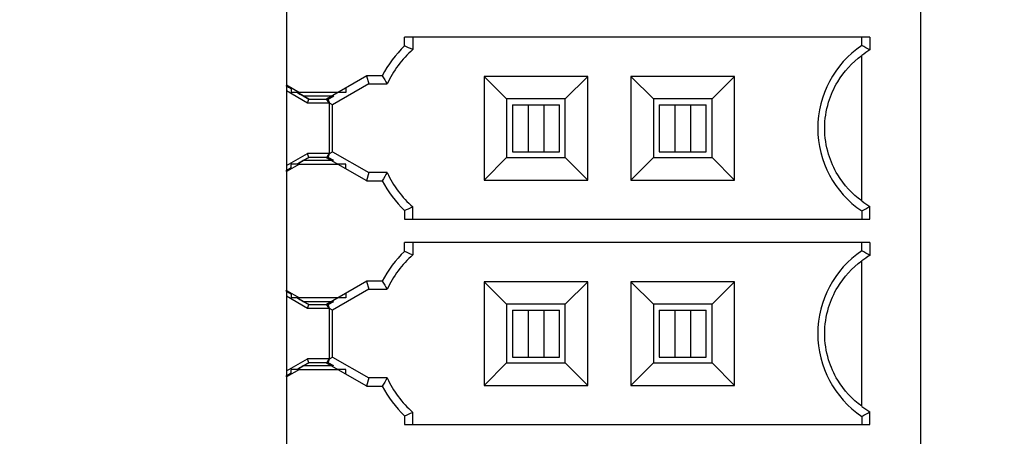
# Model space of a CAD drawing. Header units: inches. Extents: x 0 to 34, y 0 to 22.
# Tile 35 of 84: x 7.799 to 8.46, y 15.947 to 16.226. Entities that reach past the tile are written whole.
import ezdxf

# ---------------------------------------------------------------- set-up
doc = ezdxf.new("R2010")
doc.units = ezdxf.units.IN
doc.header["$LTSCALE"] = 1.87
doc.header["$MEASUREMENT"] = 0
doc.layers.get('0').update_dxf_attribs({"linetype": 'CONTINUOUS'})
doc.layers.add('DIMENSIONS', color=7, linetype='CONTINUOUS')
doc.styles.get("Standard").update_dxf_attribs({"font": 'txt', "width": 0.8})
doc.dimstyles.new('DIMSTYLE_2', dxfattribs={"dimtxt": 0.125, "dimasz": 0.18, "dimexe": 0.125, "dimexo": 0.0625, "dimgap": 0.03125, "dimtad": 0, "dimtih": 1, "dimtoh": 1, "dimdec": 3, "dimzin": 4, "dimdsep": 46, "dimtxsty": 'STANDARD', "dimblk": '_FILLED', "dimblk1": '_FILLED', "dimblk2": '_FILLED', "dimcen": 0.09, "dimadec": 0, "dimazin": 0, "dimtp": 0.001, "dimtm": 0.001, "dimtfac": 1, "dimtdec": 3, "dimtofl": 0, "dimtmove": 0, "dimatfit": 3, "dimldrblk": '_FILLED', "dimfxl": 1, "dimtolj": 1, "dimtzin": 4, "dimarcsym": 0})

# ---------------------------------------------------------------- blocks, each defined once
blk = doc.blocks.new('*D36')
at = {"layer": 'DIMENSIONS', "color": 2, "linetype": 'CONTINUOUS'}
blk.add_line((11.16666, 13.64704), (7.09266, 13.64704), dxfattribs=at)
at = {"layer": 'DIMENSIONS', "color": 2, "linetype": 'CONTINUOUS', "insert": (7.03016, 13.70954), "char_height": 0.125, "width": 1.725, "attachment_point": 3, "line_spacing_factor": 0.9}
blk.add_mtext('4X 4.300{\\Ftxt.shx;\\W1.000000;\\H0.125000; }[109.22]', dxfattribs=at)
blk = doc.blocks.new('_FILLED')
at = {"color": 0, "linetype": 'BYBLOCK'}
blk.add_solid([(0, 0), (-1, 0.1736), (-1, -0.1736)], dxfattribs=at)
blk = doc.blocks.new('*D39')
at = {"layer": 'DIMENSIONS', "color": 2, "linetype": 'CONTINUOUS'}
blk.add_line((9.80994, 10.89137), (7.09266, 10.89137), dxfattribs=at)
at = {"layer": 'DIMENSIONS', "color": 2, "linetype": 'CONTINUOUS', "insert": (7.03016, 10.95387), "char_height": 0.125, "width": 1.725, "attachment_point": 3, "line_spacing_factor": 0.9}
blk.add_mtext('7X 7.056{\\Ftxt.shx;\\W1.000000;\\H0.125000; }[179.21]', dxfattribs=at)
blk = doc.blocks.new('*D68')
at = {"layer": 'DIMENSIONS', "color": 2, "linetype": 'CONTINUOUS'}
blk.add_line((8.34111, 14.23178), (7.09266, 14.23178), dxfattribs=at)
at = {"layer": 'DIMENSIONS', "color": 2, "linetype": 'CONTINUOUS', "insert": (7.03016, 14.29428), "char_height": 0.125, "width": 1.325, "attachment_point": 3, "line_spacing_factor": 0.9}
blk.add_mtext('3.715{\\Ftxt.shx;\\W1.000000;\\H0.125000; }[94.37]', dxfattribs=at)
blk = doc.blocks.new('*D69')
at = {"layer": 'DIMENSIONS', "color": 2, "linetype": 'CONTINUOUS'}
blk.add_line((10.24098, 14.82481), (7.09266, 14.82481), dxfattribs=at)
at = {"layer": 'DIMENSIONS', "color": 2, "linetype": 'CONTINUOUS', "insert": (7.03016, 14.88731), "char_height": 0.125, "width": 1.225, "attachment_point": 3, "line_spacing_factor": 0.9}
blk.add_mtext('3.122{\\Ftxt.shx;\\W1.000000;\\H0.125000; }[79.3]', dxfattribs=at)
blk = doc.blocks.new('*D70')
at = {"layer": 'DIMENSIONS', "color": 2, "linetype": 'CONTINUOUS'}
for p, q in [((7.33778, 8.19404), (7.28538, 8.11006)), ((8.29287, 8.19404), (7.33778, 8.19404)), ((7.28538, 8.11006), (7.09266, 8.11006))]:
    blk.add_line(p, q, dxfattribs=at)
at = {"layer": 'DIMENSIONS', "color": 2, "linetype": 'CONTINUOUS', "insert": (7.03016, 8.17256), "char_height": 0.125, "width": 1.425, "attachment_point": 3, "line_spacing_factor": 0.9}
blk.add_mtext('9.753{\\Ftxt.shx;\\W1.000000;\\H0.125000; }[247.73]', dxfattribs=at)
blk = doc.blocks.new('*D71')
at = {"layer": 'DIMENSIONS', "color": 2, "linetype": 'CONTINUOUS'}
for p, q in [((7.43335, 8.12704), (7.32545, 7.94359)), ((9.50816, 8.12704), (7.43335, 8.12704)), ((7.32545, 7.94359), (7.09266, 7.94359))]:
    blk.add_line(p, q, dxfattribs=at)
at = {"layer": 'DIMENSIONS', "color": 2, "linetype": 'CONTINUOUS', "insert": (7.03016, 8.00609), "char_height": 0.125, "width": 1.725, "attachment_point": 3, "line_spacing_factor": 0.9}
blk.add_mtext('7X 9.820{\\Ftxt.shx;\\W1.000000;\\H0.125000; }[249.43]', dxfattribs=at)
blk = doc.blocks.new('*D72')
at = {"layer": 'DIMENSIONS', "color": 2, "linetype": 'CONTINUOUS'}
blk.add_line((10.22216, 8.27654), (7.09266, 8.27654), dxfattribs=at)
at = {"layer": 'DIMENSIONS', "color": 2, "linetype": 'CONTINUOUS', "insert": (7.03016, 8.33904), "char_height": 0.125, "width": 1.725, "attachment_point": 3, "line_spacing_factor": 0.9}
blk.add_mtext('6X 9.671{\\Ftxt.shx;\\W1.000000;\\H0.125000; }[245.63]', dxfattribs=at)
blk = doc.blocks.new('*D73')
at = {"layer": 'DIMENSIONS', "color": 2, "linetype": 'CONTINUOUS'}
blk.add_line((13.77216, 8.42754), (7.09266, 8.42754), dxfattribs=at)
at = {"layer": 'DIMENSIONS', "color": 2, "linetype": 'CONTINUOUS', "insert": (7.03016, 8.49004), "char_height": 0.125, "width": 1.625, "attachment_point": 3, "line_spacing_factor": 0.9}
blk.add_mtext('2X 9.520{\\Ftxt.shx;\\W1.000000;\\H0.125000; }[241.8]', dxfattribs=at)
blk = doc.blocks.new('*D74')
at = {"layer": 'DIMENSIONS', "color": 2, "linetype": 'CONTINUOUS'}
blk.add_line((14.48266, 8.62704), (7.09266, 8.62704), dxfattribs=at)
at = {"layer": 'DIMENSIONS', "color": 2, "linetype": 'CONTINUOUS', "insert": (7.03016, 8.68954), "char_height": 0.125, "width": 1.725, "attachment_point": 3, "line_spacing_factor": 0.9}
blk.add_mtext('2X 9.320{\\Ftxt.shx;\\W1.000000;\\H0.125000; }[236.73]', dxfattribs=at)
blk = doc.blocks.new('*D75')
at = {"layer": 'DIMENSIONS', "color": 2, "linetype": 'CONTINUOUS'}
blk.add_line((9.50856, 11.81735), (7.09266, 11.81735), dxfattribs=at)
at = {"layer": 'DIMENSIONS', "color": 2, "linetype": 'CONTINUOUS', "insert": (7.03016, 11.87985), "char_height": 0.125, "width": 1.725, "attachment_point": 3, "line_spacing_factor": 0.9}
blk.add_mtext('7X 6.130{\\Ftxt.shx;\\W1.000000;\\H0.125000; }[155.69]', dxfattribs=at)
blk = doc.blocks.new('*D76')
at = {"layer": 'DIMENSIONS', "color": 2, "linetype": 'CONTINUOUS'}
blk.add_line((9.50856, 9.96538), (7.09266, 9.96538), dxfattribs=at)
at = {"layer": 'DIMENSIONS', "color": 2, "linetype": 'CONTINUOUS', "insert": (7.03016, 10.02788), "char_height": 0.125, "width": 1.725, "attachment_point": 3, "line_spacing_factor": 0.9}
blk.add_mtext('7X 7.982{\\Ftxt.shx;\\W1.000000;\\H0.125000; }[202.73]', dxfattribs=at)
blk = doc.blocks.new('*D77')
at = {"layer": 'DIMENSIONS', "color": 2, "linetype": 'CONTINUOUS'}
for p, q in [((7.22218, 12.89126), (7.09266, 12.89126)), ((7.37247, 12.70177), (7.22218, 12.89126)), ((11.72719, 12.70177), (7.37247, 12.70177))]:
    blk.add_line(p, q, dxfattribs=at)
at = {"layer": 'DIMENSIONS', "color": 2, "linetype": 'CONTINUOUS', "insert": (7.03016, 12.95376), "char_height": 0.125, "width": 1.725, "attachment_point": 3, "line_spacing_factor": 0.9}
blk.add_mtext('2X 5.245{\\Ftxt.shx;\\W1.000000;\\H0.125000; }[133.23]', dxfattribs=at)
blk = doc.blocks.new('*D79')
at = {"layer": 'DIMENSIONS', "color": 2, "linetype": 'CONTINUOUS'}
blk.add_line((12.83765, 15.79704), (7.09266, 15.79704), dxfattribs=at)
at = {"layer": 'DIMENSIONS', "color": 2, "linetype": 'CONTINUOUS', "insert": (7.03016, 15.85954), "char_height": 0.125, "width": 1.625, "attachment_point": 3, "line_spacing_factor": 0.9}
blk.add_mtext('2X 2.150{\\Ftxt.shx;\\W1.000000;\\H0.125000; }[54.61]', dxfattribs=at)
blk = doc.blocks.new('*D83')
at = {"layer": 'DIMENSIONS', "color": 2, "linetype": 'CONTINUOUS'}
blk.add_line((10.86016, 9.34704), (7.09266, 9.34704), dxfattribs=at)
at = {"layer": 'DIMENSIONS', "color": 2, "linetype": 'CONTINUOUS', "insert": (7.03016, 9.40954), "char_height": 0.125, "width": 1.725, "attachment_point": 3, "line_spacing_factor": 0.9}
blk.add_mtext('2X 8.600{\\Ftxt.shx;\\W1.000000;\\H0.125000; }[218.44]', dxfattribs=at)

msp = doc.modelspace()

# ---------------------------------------------------------------- linework, layer by layer
at = {"color": 6, "linetype": 'CONTINUOUS'}
for p, q in [((8.40361, 17.32463), (8.40361, 15.39549)), ((7.97841, 16.26212), (7.97841, 16.18241)), ((8.05759, 16.20858), (8.05759, 16.21439)), ((8.3697, 16.21439), (8.05759, 16.21439)), ((8.06306, 16.21439), (8.06306, 16.20619)), ((8.36424, 16.20887), (8.36424, 16.21439)), ((8.3697, 16.21439), (8.3697, 16.20589)), ((8.36424, 16.10459), (8.36424, 16.20215)), ((8.04258, 16.18859), (8.03206, 16.18859)), ((8.11099, 16.18811), (8.11099, 16.11863)), ((8.12605, 16.17305), (8.11099, 16.18811)), ((8.18047, 16.18811), (8.11099, 16.18811)), ((8.18047, 16.18811), (8.16542, 16.17305)), ((8.18047, 16.11863), (8.18047, 16.18811)), ((8.20942, 16.18811), (8.20942, 16.11863)), ((8.22447, 16.17305), (8.20942, 16.18811)), ((8.2789, 16.18811), (8.20942, 16.18811)), ((8.2789, 16.18811), (8.26384, 16.17305)), ((8.2789, 16.11863), (8.2789, 16.18811)), ((7.97841, 16.18241), (7.98711, 16.17738)), ((7.97841, 16.18155), (7.97841, 16.18204)), ((8.03353, 16.18313), (8.04598, 16.18313)), ((7.97841, 16.17844), (7.97841, 16.1283)), ((7.99258, 16.17026), (7.97841, 16.17844)), ((7.98648, 16.17738), (7.98149, 16.17738)), ((7.98962, 16.17502), (8.00856, 16.17502)), ((7.99258, 16.17026), (7.99329, 16.1729)), ((7.99329, 16.1729), (8.00532, 16.1729)), ((8.01828, 16.17738), (8.01287, 16.17738)), ((8.12605, 16.17305), (8.12605, 16.13368)), ((8.16542, 16.17305), (8.12605, 16.17305)), ((8.16542, 16.13368), (8.16542, 16.17305)), ((8.22447, 16.17305), (8.22447, 16.13368)), ((8.26384, 16.17305), (8.22447, 16.17305)), ((8.26384, 16.13368), (8.26384, 16.17305)), ((8.00723, 16.17026), (7.99258, 16.17026)), ((8.00723, 16.13648), (8.00723, 16.17026)), ((8.00926, 16.13762), (8.00926, 16.16912)), ((8.12998, 16.16912), (8.12998, 16.13762)), ((8.12998, 16.16912), (8.16148, 16.16912)), ((8.14053, 16.16912), (8.14053, 16.13762)), ((8.15093, 16.16912), (8.15093, 16.13762)), ((8.16148, 16.13762), (8.16148, 16.16912)), ((8.22841, 16.16912), (8.22841, 16.13762)), ((8.22841, 16.16912), (8.25991, 16.16912)), ((8.23896, 16.16912), (8.23896, 16.13762)), ((8.24936, 16.16912), (8.24936, 16.13762)), ((8.25991, 16.13762), (8.25991, 16.16912)), ((7.97841, 16.1283), (7.99258, 16.13648)), ((7.99329, 16.13383), (7.99258, 16.13648)), ((8.0072, 16.13648), (7.99258, 16.13648)), ((8.00532, 16.13383), (7.99329, 16.13383)), ((8.11099, 16.11863), (8.12605, 16.13368)), ((8.12605, 16.13368), (8.16542, 16.13368)), ((8.12998, 16.13762), (8.16148, 16.13762)), ((8.18047, 16.11863), (8.16542, 16.13368)), ((8.20942, 16.11863), (8.22447, 16.13368)), ((8.22447, 16.13368), (8.26384, 16.13368)), ((8.22841, 16.13762), (8.25991, 16.13762)), ((8.2789, 16.11863), (8.26384, 16.13368)), ((7.98711, 16.12935), (7.97841, 16.12433)), ((7.98648, 16.12935), (7.98149, 16.12935)), ((8.00856, 16.13172), (7.98962, 16.13172)), ((8.01828, 16.12935), (8.01287, 16.12935)), ((7.97841, 16.12457), (7.97841, 16.12519)), ((7.97841, 16.12433), (7.97841, 16.04461)), ((8.04598, 16.12361), (8.03353, 16.12361)), ((8.03206, 16.11815), (8.04258, 16.11815)), ((8.11099, 16.11863), (8.18047, 16.11863)), ((8.20942, 16.11863), (8.2789, 16.11863)), ((8.06306, 16.09234), (8.06306, 16.10055)), ((8.3697, 16.09234), (8.3697, 16.10085)), ((8.05759, 16.09816), (8.05759, 16.09234)), ((8.36424, 16.09787), (8.36424, 16.09234)), ((8.05759, 16.09234), (8.3697, 16.09234)), ((8.05759, 16.07078), (8.05759, 16.0766)), ((8.3697, 16.0766), (8.05759, 16.0766)), ((8.06306, 16.0766), (8.06306, 16.06839)), ((8.36424, 16.07108), (8.36424, 16.0766)), ((8.3697, 16.0766), (8.3697, 16.06809)), ((8.36424, 15.9668), (8.36424, 16.06435)), ((8.04258, 16.0508), (8.03206, 16.0508)), ((8.11099, 16.05031), (8.11099, 15.98083)), ((8.12605, 16.03526), (8.11099, 16.05031)), ((8.18047, 16.05031), (8.11099, 16.05031)), ((8.18047, 16.05031), (8.16542, 16.03526)), ((8.18047, 15.98083), (8.18047, 16.05031)), ((8.20942, 16.05031), (8.20942, 15.98083)), ((8.22447, 16.03526), (8.20942, 16.05031)), ((8.2789, 16.05031), (8.20942, 16.05031)), ((8.2789, 16.05031), (8.26384, 16.03526)), ((8.2789, 15.98083), (8.2789, 16.05031)), ((7.97841, 16.04461), (7.98711, 16.03959)), ((7.97841, 16.04375), (7.97841, 16.04425)), ((8.03353, 16.04533), (8.04598, 16.04533)), ((7.97841, 16.04065), (7.97841, 15.9905)), ((7.99258, 16.03246), (7.97841, 16.04065)), ((7.98648, 16.03959), (7.98149, 16.03959)), ((7.98962, 16.03723), (8.00856, 16.03723)), ((7.99258, 16.03246), (7.99329, 16.03511)), ((7.99329, 16.03511), (8.00532, 16.03511)), ((8.01828, 16.03959), (8.01287, 16.03959)), ((8.12605, 16.03526), (8.12605, 15.99589)), ((8.16542, 16.03526), (8.12605, 16.03526)), ((8.16542, 15.99589), (8.16542, 16.03526)), ((8.22447, 16.03526), (8.22447, 15.99589)), ((8.26384, 16.03526), (8.22447, 16.03526)), ((8.26384, 15.99589), (8.26384, 16.03526)), ((8.00723, 16.03246), (7.99258, 16.03246)), ((8.00723, 15.99868), (8.00723, 16.03246)), ((8.00926, 15.99983), (8.00926, 16.03132)), ((8.12998, 16.03132), (8.12998, 15.99983)), ((8.12998, 16.03132), (8.16148, 16.03132)), ((8.14053, 16.03132), (8.14053, 15.99983)), ((8.15093, 16.03132), (8.15093, 15.99983)), ((8.16148, 15.99983), (8.16148, 16.03132)), ((8.22841, 16.03132), (8.22841, 15.99983)), ((8.22841, 16.03132), (8.25991, 16.03132)), ((8.23896, 16.03132), (8.23896, 15.99983)), ((8.24936, 16.03132), (8.24936, 15.99983)), ((8.25991, 15.99983), (8.25991, 16.03132)), ((7.97841, 15.9905), (7.99258, 15.99868)), ((7.99329, 15.99604), (7.99258, 15.99868)), ((8.0072, 15.99868), (7.99258, 15.99868)), ((8.00532, 15.99604), (7.99329, 15.99604)), ((8.11099, 15.98083), (8.12605, 15.99589)), ((8.12605, 15.99589), (8.16542, 15.99589)), ((8.12998, 15.99983), (8.16148, 15.99983)), ((8.18047, 15.98083), (8.16542, 15.99589)), ((8.20942, 15.98083), (8.22447, 15.99589)), ((8.22447, 15.99589), (8.26384, 15.99589)), ((8.22841, 15.99983), (8.25991, 15.99983)), ((8.2789, 15.98083), (8.26384, 15.99589)), ((7.98711, 15.99156), (7.97841, 15.98653)), ((7.98648, 15.99156), (7.98149, 15.99156)), ((8.00856, 15.99392), (7.98962, 15.99392)), ((8.01828, 15.99156), (8.01287, 15.99156)), ((7.97841, 15.98678), (7.97841, 15.9874)), ((7.97841, 15.98653), (7.97841, 15.90682)), ((8.04598, 15.98581), (8.03353, 15.98581)), ((8.03206, 15.98035), (8.04258, 15.98035)), ((8.11099, 15.98083), (8.18047, 15.98083)), ((8.20942, 15.98083), (8.2789, 15.98083)), ((8.06306, 15.95455), (8.06306, 15.96275)), ((8.3697, 15.95455), (8.3697, 15.96306)), ((8.05759, 15.96036), (8.05759, 15.95455)), ((8.36424, 15.96007), (8.36424, 15.95455)), ((8.05759, 15.95455), (8.3697, 15.95455))]:
    msp.add_line(p, q, dxfattribs=at)
at = {"color": 7, "linetype": 'CONTINUOUS'}
for p, q in [((8.00532, 16.17315), (8.03222, 16.18868)), ((8.03206, 16.18859), (8.03353, 16.18313)), ((7.9782, 16.18216), (7.9783, 16.18234)), ((7.9782, 16.18216), (7.98149, 16.18026)), ((7.97841, 16.18155), (7.97841, 16.17844)), ((7.97975, 16.18076), (7.97841, 16.18155)), ((7.98036, 16.18041), (7.97975, 16.18076)), ((7.98148, 16.17975), (7.98036, 16.18041)), ((7.98149, 16.18048), (7.98149, 16.17738)), ((8.03353, 16.18313), (8.00926, 16.16912)), ((8.01828, 16.18063), (8.01828, 16.17738)), ((7.98577, 16.17735), (7.98674, 16.17676)), ((7.98963, 16.17502), (7.98578, 16.17726)), ((8.01287, 16.17738), (7.98689, 16.17738)), ((7.98701, 16.17708), (7.98711, 16.17726)), ((7.98962, 16.17502), (7.99329, 16.1729)), ((7.99329, 16.1729), (7.98963, 16.17502)), ((8.00705, 16.17016), (8.00532, 16.17315)), ((8.00647, 16.1729), (8.01014, 16.17502)), ((8.00718, 16.17033), (8.00647, 16.1729)), ((8.0072, 16.17026), (8.00718, 16.17033)), ((8.00926, 16.16912), (8.00723, 16.17027)), ((7.99329, 16.13383), (7.98962, 16.13172)), ((7.98963, 16.13172), (7.99329, 16.13383)), ((8.00705, 16.13657), (8.00532, 16.13359)), ((8.03222, 16.11805), (8.00532, 16.13359)), ((8.00647, 16.13383), (8.00718, 16.13641)), ((8.01014, 16.13172), (8.00647, 16.13383)), ((8.00718, 16.13641), (8.0072, 16.13648)), ((8.00723, 16.13647), (8.00926, 16.13762)), ((8.00926, 16.13762), (8.03353, 16.12361)), ((7.97841, 16.1283), (7.97841, 16.12519)), ((7.98036, 16.12633), (7.98148, 16.12699)), ((7.98149, 16.12625), (7.98149, 16.12935)), ((7.98578, 16.12948), (7.98672, 16.13003)), ((7.98672, 16.13003), (7.98963, 16.13172)), ((7.98689, 16.12935), (8.01287, 16.12935)), ((7.98701, 16.12966), (7.98711, 16.12948)), ((8.01828, 16.12611), (8.01828, 16.12935)), ((7.98149, 16.12647), (7.9782, 16.12457)), ((7.9782, 16.12457), (7.9783, 16.1244)), ((7.97841, 16.12519), (7.97975, 16.12597)), ((7.97975, 16.12597), (7.98036, 16.12633)), ((8.03353, 16.12361), (8.03206, 16.11815)), ((8.00532, 16.03536), (8.03222, 16.05089)), ((8.03206, 16.0508), (8.03353, 16.04533)), ((7.9782, 16.04437), (7.9783, 16.04454)), ((7.9782, 16.04437), (7.98149, 16.04247)), ((7.97841, 16.04375), (7.97841, 16.04065)), ((7.97975, 16.04297), (7.97841, 16.04375)), ((7.98036, 16.04261), (7.97975, 16.04297)), ((7.98148, 16.04196), (7.98036, 16.04261)), ((7.98149, 16.04269), (7.98149, 16.03959)), ((8.03353, 16.04533), (8.00926, 16.03132)), ((8.01828, 16.04284), (8.01828, 16.03959)), ((7.98577, 16.03955), (7.98674, 16.03897)), ((7.98963, 16.03723), (7.98578, 16.03946)), ((8.01287, 16.03959), (7.98689, 16.03959)), ((7.98701, 16.03928), (7.98711, 16.03946)), ((7.98962, 16.03723), (7.99329, 16.03511)), ((7.99329, 16.03511), (7.98963, 16.03723)), ((8.00705, 16.03237), (8.00532, 16.03536)), ((8.00647, 16.03511), (8.01014, 16.03723)), ((8.00718, 16.03253), (8.00647, 16.03511)), ((8.0072, 16.03246), (8.00718, 16.03253)), ((8.00926, 16.03132), (8.00723, 16.03248)), ((7.99329, 15.99604), (7.98962, 15.99392)), ((7.98963, 15.99392), (7.99329, 15.99604)), ((8.00705, 15.99878), (8.00532, 15.99579)), ((8.03222, 15.98026), (8.00532, 15.99579)), ((8.00647, 15.99604), (8.00718, 15.99862)), ((8.01014, 15.99392), (8.00647, 15.99604)), ((8.00718, 15.99862), (8.0072, 15.99868)), ((8.00723, 15.99867), (8.00926, 15.99983)), ((8.00926, 15.99983), (8.03353, 15.98581)), ((7.98149, 15.98868), (7.9782, 15.98678)), ((7.97841, 15.9905), (7.97841, 15.9874)), ((7.97841, 15.9874), (7.97975, 15.98818)), ((7.97975, 15.98818), (7.98036, 15.98854)), ((7.98036, 15.98854), (7.98148, 15.98919)), ((7.98149, 15.98846), (7.98149, 15.99156)), ((7.98578, 15.99168), (7.98672, 15.99223)), ((7.98672, 15.99223), (7.98963, 15.99392)), ((7.98689, 15.99156), (8.01287, 15.99156)), ((7.98701, 15.99186), (7.98711, 15.99168)), ((8.01828, 15.98831), (8.01828, 15.99156)), ((7.9782, 15.98678), (7.9783, 15.9866)), ((8.03353, 15.98581), (8.03206, 15.98035))]:
    msp.add_line(p, q, dxfattribs=at)
at = {"color": 6, "linetype": 'CONTINUOUS'}
for centre, radius, start, end in [((8.1103, 16.15337), 0.07633, 133.67169, 152.5192), ((8.1103, 16.15337), 0.07087, 131.81031, 155.16965), ((7.91324, 15.87105), 0.3671, 65.9138, 66.84448), ((8.40164, 16.15337), 0.06693, 123.97448, 236.02552), ((8.2387, 15.97276), 0.26741, 60.66728, 62.00142), ((8.40164, 16.15337), 0.06147, 121.30611, 127.48067), ((8.28049, 16.33294), 0.27827, 211.24732, 212.5725), ((8.28049, 15.9738), 0.27827, 147.4275, 148.75268), ((8.1103, 16.15337), 0.07087, 204.83035, 228.18969), ((8.1103, 16.15337), 0.07633, 207.4808, 226.32831), ((7.91324, 16.43569), 0.3671, 293.15552, 294.0862), ((8.40164, 16.15337), 0.06147, 232.51933, 238.69389), ((8.2387, 16.33397), 0.26741, 297.99858, 299.33272), ((8.1103, 16.01557), 0.07633, 133.67169, 152.5192), ((8.1103, 16.01557), 0.07087, 131.81031, 155.16965), ((7.91324, 15.73325), 0.3671, 65.9138, 66.84448), ((8.40164, 16.01557), 0.06693, 123.97448, 236.02552), ((8.2387, 15.83497), 0.26741, 60.66728, 62.00142), ((8.40164, 16.01557), 0.06147, 121.30611, 127.48067), ((8.28049, 16.19514), 0.27827, 211.24732, 212.5725), ((8.28049, 15.836), 0.27827, 147.4275, 148.75268), ((8.1103, 16.01557), 0.07087, 204.83035, 228.18969), ((8.1103, 16.01557), 0.07633, 207.4808, 226.32831), ((7.91324, 16.29789), 0.3671, 293.15552, 294.0862), ((8.40164, 16.01557), 0.06147, 232.51933, 238.69389), ((8.2387, 16.19618), 0.26741, 297.99858, 299.33272)]:
    msp.add_arc(centre, radius, start, end, dxfattribs=at)
at = {"color": 7, "linetype": 'CONTINUOUS'}
for centre, radius, start, end in [((7.93004, 16.09248), 0.10146, 60.63059, 61.39246), ((7.92497, 16.08346), 0.1118, 60.24498, 60.63606), ((7.91967, 16.07419), 0.12248, 59.68538, 60.24204), ((8.17931, 16.49444), 0.37149, 238.77621, 239.29846), ((7.91961, 16.23265), 0.1226, 299.75856, 300.31473), ((8.19929, 15.77892), 0.41038, 120.7208, 121.35025), ((7.93004, 16.21424), 0.10144, 298.60823, 299.37023), ((7.92495, 16.22332), 0.11185, 299.36473, 299.7556), ((7.93004, 15.95469), 0.10146, 60.63059, 61.39246), ((7.92497, 15.94566), 0.1118, 60.24498, 60.63606), ((7.91967, 15.93639), 0.12248, 59.68538, 60.24204), ((8.17931, 16.35665), 0.37149, 238.77621, 239.29846), ((7.93004, 16.07645), 0.10144, 298.60823, 299.37023), ((7.92495, 16.08552), 0.11185, 299.36473, 299.7556), ((7.91961, 16.09485), 0.1226, 299.75856, 300.31473), ((8.19929, 15.64113), 0.41038, 120.7208, 121.35025)]:
    msp.add_arc(centre, radius, start, end, dxfattribs=at)
at = {"color": 6, "linetype": 'CONTINUOUS'}
for points in [[(8.36424, 16.10459), (8.35782, 16.10927), (8.34877, 16.11914), (8.34105, 16.1365), (8.33854, 16.15337), (8.34105, 16.17024), (8.34877, 16.1876), (8.35782, 16.19747), (8.36424, 16.20215)], [(8.36424, 15.9668), (8.35782, 15.97147), (8.34877, 15.98134), (8.34105, 15.99871), (8.33854, 16.01558), (8.34105, 16.03244), (8.34877, 16.04981), (8.35782, 16.05967), (8.36424, 16.06435)]]:
    msp.add_open_spline(points, degree=3, knots=[0, 0, 0, 0, 0.210772, 0.343564, 0.500049, 0.65647, 0.789241, 1, 1, 1, 1], dxfattribs=at)

# ---------------------------------------------------------------- dimensions: what is measured, and where the dimension line sits
at = {"layer": 'DIMENSIONS', "color": 2, "linetype": 'CONTINUOUS'}
for feature_location, offset, origin, text, picture, middle in [((11.16666, 13.64704), (-4.074, 0), (11.22916, 17.94704), '4X <>', '*D36', (6.16766, 13.64704)), ((9.80994, 10.89137), (-2.71728, 0), (9.87244, 17.94704), '7X <>', '*D39', (6.16766, 10.89137)), ((9.50816, 8.12704), (-2.4155, -0.18345), (9.57066, 17.94704), '7X <>', '*D71', (6.16766, 7.94359)), ((10.2221581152, 8.2765375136), (-3.1295, 0), (10.2846581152, 17.9470375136), '6X <>', '*D72', (6.1676581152, 8.2765375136)), ((14.48266, 8.62704), (-7.39, 0), (14.54516, 17.94704), '2X <>', '*D74', (6.16766, 8.62704)), ((9.50856, 11.81735), (-2.4159, 0), (9.57106, 17.94704), '7X <>', '*D75', (6.16766, 11.81735)), ((9.50856, 9.96538), (-2.4159, 0), (9.57106, 17.94704), '7X <>', '*D76', (6.16766, 9.96538)), ((11.72719, 12.70177), (-4.63453, 0.1895), (11.78969, 17.94704), '2X <>', '*D77', (6.16766, 12.89126)), ((10.86016, 9.34704), (-3.7675, 0), (10.92266, 17.94704), '2X <>', '*D83', (6.16766, 9.34704)), ((13.7721581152, 8.4275375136), (-6.6795, 0), (13.8346581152, 17.9470375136), '2X <>', '*D73', (6.2176581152, 8.4275375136)), ((12.83765, 15.79704), (-5.74499, 0), (12.90015, 17.94704), '2X <>', '*D79', (6.21766, 15.79704))]:
    dim = msp.add_ordinate_dim(feature_location=feature_location, offset=offset, dtype=0, origin=origin, text=text, dimstyle='DIMSTYLE_2', dxfattribs=at)
    dim.commit()
    dim.dimension.update_dxf_attribs({"geometry": picture, "text_midpoint": middle})
for feature_location, offset, origin, picture, middle in [((8.29287, 8.19404), (-1.20021, -0.08398), (8.35537, 17.94704), '*D70', (6.31766, 8.11006)), ((8.34111, 14.23178), (-1.24845, 0), (8.40361, 17.94704), '*D68', (6.36766, 14.23178)), ((10.24098, 14.82481), (-3.14832, 0), (10.30348, 17.94704), '*D69', (6.41766, 14.82481))]:
    dim = msp.add_ordinate_dim(feature_location=feature_location, offset=offset, dtype=0, origin=origin, dimstyle='DIMSTYLE_2', dxfattribs=at)
    dim.commit()
    dim.dimension.update_dxf_attribs({"geometry": picture, "text_midpoint": middle})

doc.saveas('drawing.dxf')
